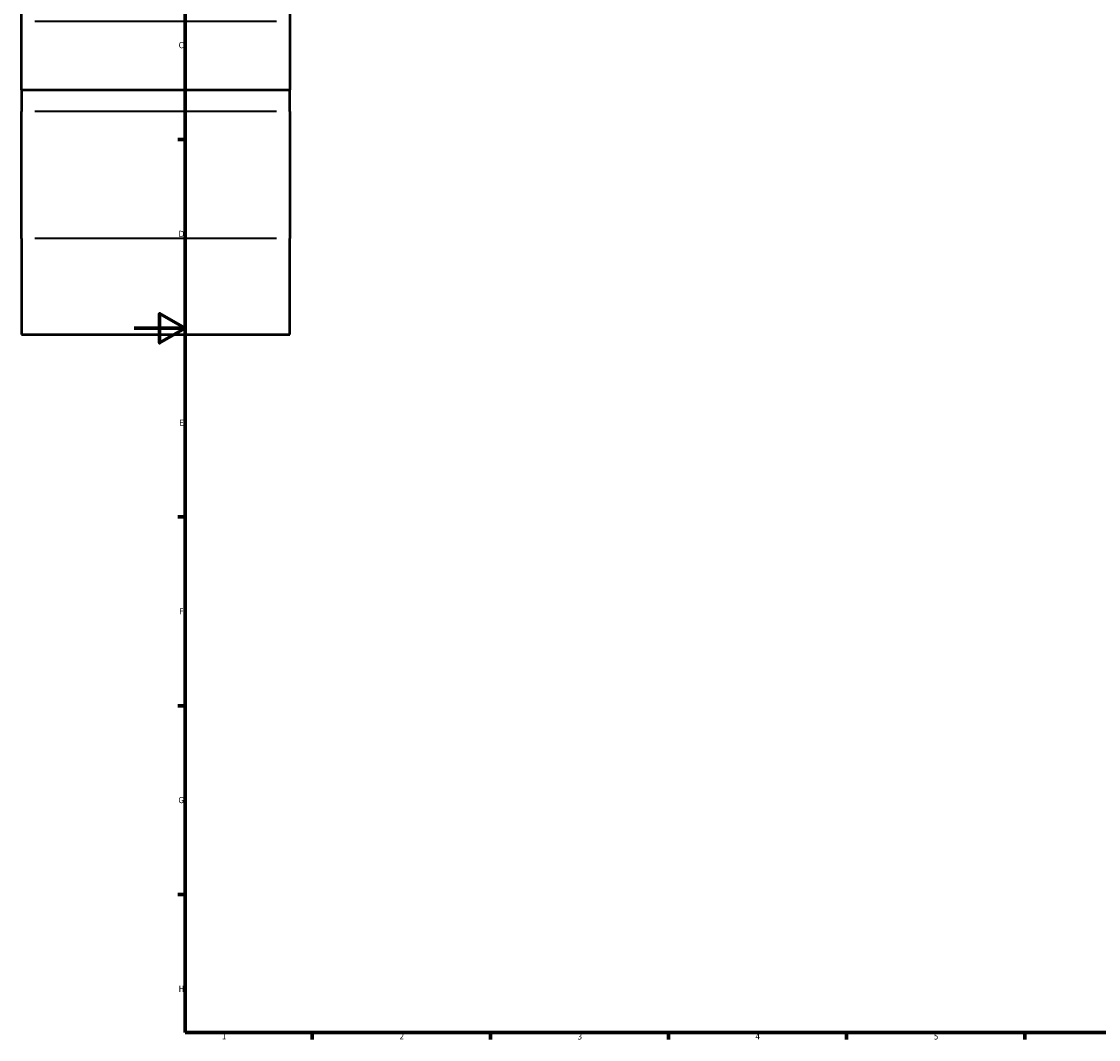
# Model space of a CAD drawing. Header units: millimetres. Extents: x -106 to 1348, y -131 to 1580.
# Tile 1 of 8: x -44 to 379, y 17 to 418. Entities that reach past the tile are written whole.
import ezdxf

# ---------------------------------------------------------------- set-up
doc = ezdxf.new("R2010")
doc.units = ezdxf.units.MM
for name, color, linetype, lineweight in [('Border (ANSI)', 7, 'Continuous', 70), ('Visible (ANSI)', 7, 'Continuous', 50), ('Visible Narrow (ANSI)', 7, 'Continuous', 35)]:
    doc.layers.add(name, color=color, linetype=linetype, lineweight=lineweight)
doc.styles.add('Note Text (ANSI)', font='tahoma.ttf')

# ---------------------------------------------------------------- blocks, each defined once
blk = doc.blocks.new('Borders Default Border')
at = {"layer": 'Border (ANSI)'}
for p, q in [((20, 371.25), (17.2, 371.25)), ((20, 222.75), (17.2, 222.75)), ((20, 148.5), (17.2, 148.5)), ((20, 74.25), (17.2, 74.25)), ((70.08, 20), (70.08, 17.2)), ((140.17, 20), (140.17, 17.2)), ((210.25, 20), (210.25, 17.2)), ((280.33, 20), (280.33, 17.2)), ((350.42, 20), (350.42, 17.2))]:
    blk.add_line(p, q, dxfattribs=at)
at = {"layer": 'Border (ANSI)', "flags": 128}
for points in [[(20, 20), (20, 574), (821, 574), (821, 20), (20, 20)], [(0, 297), (20, 297), (10, 302.77), (10, 291.23), (20, 297)]]:
    blk.add_lwpolyline(points, dxfattribs=at)
at = {"layer": 'Border (ANSI)', "color": 5, "true_color": 0x0000ff, "char_height": 2.4, "attachment_point": 7, "style": 'Note Text (ANSI)'}
for s, insert in [('C', (17.51, 407.13)), ('D', (17.52, 332.93)), ('E', (17.71, 258.68)), ('F', (17.78, 184.43)), ('G', (17.4, 110.13)), ('H', (17.53, 35.93)), ('1', (34.5, 17.2)), ('2', (104.4, 17.2)), ('3', (174.46, 17.15)), ('4', (244.45, 17.2)), ('5', (314.67, 17.15))]:
    blk.add_mtext(s, dxfattribs=dict(at, insert=insert))

msp = doc.modelspace()

# ---------------------------------------------------------------- linework, layer by layer
at = {"layer": 'Visible (ANSI)'}
for p, q in [((-44.34, 417.65), (-44.34, 442.25)), ((61.26, 442.25), (61.26, 417.65)), ((-44.34, 390.8), (-44.34, 417.65)), ((61.26, 417.65), (61.26, 390.8)), ((-44.34, 390.8), (-44.34, 382.27)), ((-44.34, 390.8), (61.26, 390.8)), ((61.26, 382.27), (61.26, 390.8)), ((-44.34, 332.27), (-44.34, 382.27)), ((61.26, 382.27), (61.26, 332.27)), ((-44.34, 332.27), (-44.34, 294.55)), ((61.26, 294.55), (61.26, 332.27)), ((-44.34, 294.55), (61.26, 294.55))]:
    msp.add_line(p, q, dxfattribs=at)
at = {"layer": 'Visible Narrow (ANSI)'}
for p, q in [((55.98, 417.65), (-39.06, 417.65)), ((55.98, 382.27), (-39.06, 382.27)), ((55.98, 332.27), (-39.06, 332.27))]:
    msp.add_line(p, q, dxfattribs=at)

# ---------------------------------------------------------------- block references
msp.add_blockref('Borders Default Border', (0, 0))

doc.saveas('drawing.dxf')
